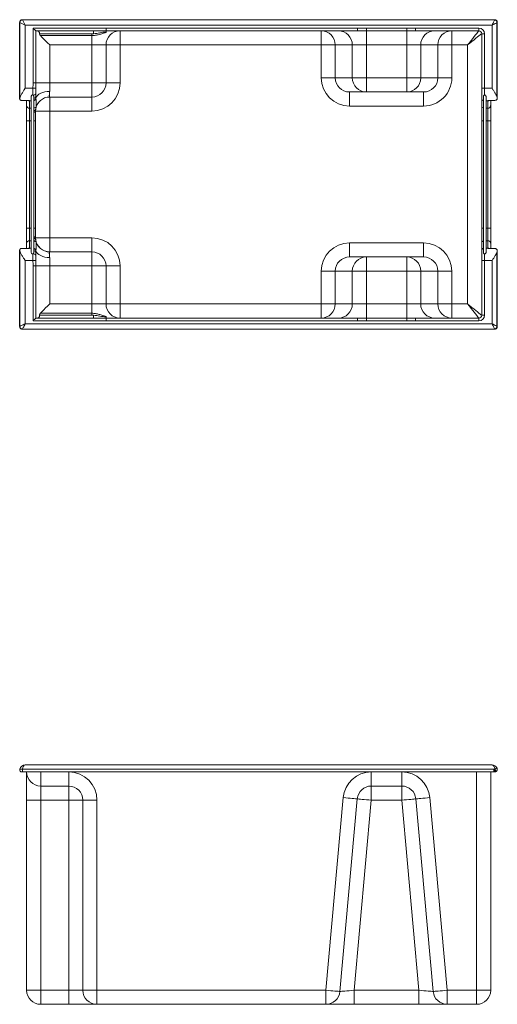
# Model space of a CAD drawing. Header units: inches. Extents: x 13.2 to 69.3, y 6.6 to 46.7.
# Tile 1 of 2: x 13.2 to 30.2, y 6.6 to 41.6. Entities that reach past the tile are written whole.
import ezdxf

# ---------------------------------------------------------------- set-up
doc = ezdxf.new("R2010")
doc.units = ezdxf.units.IN
doc.header["$MEASUREMENT"] = 0

msp = doc.modelspace()

# ---------------------------------------------------------------- linework, layer by layer
at = {"color": 7, "linetype": 'Continuous', "lineweight": 15}
for p, q in [((13.204, 41.503), (13.204, 38.792)), ((13.401, 41.406), (13.207, 41.503)), ((13.207, 41.503), (13.207, 38.81)), ((30.068, 41.602), (13.304, 41.602)), ((13.304, 41.6), (13.401, 41.406)), ((30.068, 41.6), (13.304, 41.6)), ((13.401, 41.406), (13.401, 39.167)), ((30.001, 41.406), (13.401, 41.406)), ((13.679, 41.306), (16.274, 41.306)), ((13.679, 39.356), (13.679, 41.306)), ((16.274, 41.306), (25.218, 41.306)), ((16.274, 41.306), (16.274, 41.306)), ((16.274, 41.206), (16.274, 41.306)), ((25.218, 41.306), (25.218, 41.206)), ((25.53, 41.304), (26.966, 41.304)), ((25.53, 41.304), (25.53, 41.205)), ((26.966, 41.304), (26.966, 41.205)), ((27.279, 41.306), (29.531, 41.306)), ((27.279, 41.306), (27.279, 41.206)), ((29.531, 41.306), (29.531, 41.206)), ((30.001, 39.167), (30.001, 41.406)), ((30.094, 41.601), (30.068, 41.602)), ((30.11, 41.6), (30.091, 41.602)), ((30.172, 38.872), (30.172, 41.492)), ((30.186, 38.813), (30.186, 41.506)), ((13.778, 41.208), (13.778, 39.356)), ((16.274, 41.206), (13.781, 41.206)), ((13.913, 41.106), (13.913, 41.103)), ((15.83, 41.106), (13.913, 41.106)), ((13.913, 41.103), (15.774, 41.103)), ((15.774, 41.037), (13.94, 41.037)), ((15.774, 41.103), (15.774, 41.037)), ((15.774, 41.037), (15.774, 40.706)), ((15.83, 41.206), (15.83, 41.106)), ((25.218, 41.206), (16.274, 41.206)), ((16.774, 40.706), (16.774, 41.206)), ((23.927, 40.706), (23.927, 41.206)), ((26.966, 41.205), (25.53, 41.205)), ((25.53, 40.706), (25.53, 41.205)), ((26.966, 40.706), (26.966, 41.205)), ((29.531, 41.206), (27.279, 41.206)), ((28.569, 40.706), (28.569, 41.206)), ((29.731, 41.106), (29.631, 41.106)), ((29.631, 39.167), (29.631, 41.106)), ((29.731, 41.106), (29.731, 39.167)), ((14.271, 40.706), (14.271, 39.356)), ((15.774, 40.706), (14.271, 40.706)), ((16.274, 40.706), (15.774, 40.706)), ((15.774, 39.356), (15.774, 40.706)), ((16.274, 40.706), (16.274, 39.356)), ((16.774, 40.706), (16.274, 40.706)), ((23.927, 40.706), (16.774, 40.706)), ((16.774, 40.706), (16.774, 39.356)), ((23.927, 40.706), (24.425, 40.706)), ((23.927, 39.536), (23.927, 40.706)), ((25.032, 40.706), (24.425, 40.706)), ((24.425, 40.706), (24.425, 39.536)), ((25.53, 40.706), (25.032, 40.706)), ((25.032, 39.536), (25.032, 40.706)), ((26.966, 40.706), (25.53, 40.706)), ((25.53, 40.706), (25.53, 39.536)), ((27.464, 40.706), (26.966, 40.706)), ((26.966, 39.536), (26.966, 40.706)), ((27.464, 40.706), (27.464, 39.536)), ((28.071, 40.706), (27.464, 40.706)), ((28.071, 39.536), (28.071, 40.706)), ((28.569, 40.706), (28.071, 40.706)), ((29.131, 40.706), (28.569, 40.706)), ((28.569, 40.706), (28.569, 39.536)), ((29.131, 31.506), (29.131, 40.706)), ((23.927, 39.536), (24.425, 39.536)), ((24.425, 39.536), (25.032, 39.536)), ((25.53, 39.536), (25.032, 39.536)), ((25.53, 39.536), (26.966, 39.536)), ((25.53, 39.536), (25.53, 39.036)), ((26.966, 39.536), (27.464, 39.536)), ((26.966, 39.536), (26.966, 39.036)), ((27.464, 39.536), (28.071, 39.536)), ((28.569, 39.536), (28.071, 39.536)), ((13.401, 39.167), (13.676, 39.167)), ((13.778, 39.356), (13.679, 39.356)), ((14.271, 39.356), (13.778, 39.356)), ((14.271, 39.356), (14.271, 39.057)), ((14.271, 39.356), (15.774, 39.356)), ((16.274, 39.356), (15.774, 39.356)), ((15.774, 39.356), (15.774, 38.856)), ((16.774, 39.356), (16.274, 39.356)), ((29.631, 39.167), (29.731, 39.167)), ((29.631, 38.808), (29.631, 39.167)), ((29.731, 39.167), (30.001, 39.167)), ((29.731, 39.167), (29.731, 38.928)), ((13.611, 38.855), (13.611, 33.357)), ((13.711, 33.358), (13.711, 38.854)), ((15.774, 38.856), (14.27, 38.856)), ((14.271, 38.356), (14.271, 38.856)), ((15.774, 38.356), (15.774, 38.856)), ((25.53, 39.036), (24.931, 39.036)), ((24.931, 38.536), (24.931, 39.036)), ((26.966, 39.036), (25.53, 39.036)), ((27.565, 39.036), (26.966, 39.036)), ((27.565, 38.536), (27.565, 39.036)), ((29.691, 38.868), (29.691, 33.345)), ((29.791, 33.358), (29.791, 38.854)), ((13.551, 38.734), (13.284, 38.734)), ((13.451, 38.551), (13.451, 38.734)), ((13.451, 38.013), (13.451, 38.551)), ((13.551, 38.734), (13.551, 38.719)), ((13.551, 38.719), (13.551, 38.461)), ((27.565, 38.536), (24.931, 38.536)), ((29.631, 38.551), (29.631, 38.808)), ((29.631, 38.013), (29.631, 38.551)), ((30.068, 38.734), (29.851, 38.734)), ((29.851, 38.719), (29.851, 38.734)), ((29.851, 38.461), (29.851, 38.719)), ((29.951, 38.734), (29.951, 38.551)), ((29.951, 38.551), (29.951, 38.013)), ((13.551, 38.461), (13.551, 38.013)), ((13.771, 38.356), (13.771, 38.013)), ((13.771, 38.356), (14.271, 38.356)), ((15.774, 38.356), (14.271, 38.356)), ((14.271, 38.356), (14.271, 33.856)), ((29.851, 38.013), (29.851, 38.461)), ((13.451, 38.013), (13.551, 38.013)), ((13.451, 34.2), (13.451, 38.013)), ((13.551, 38.013), (13.551, 34.2)), ((13.771, 38.013), (13.771, 34.2)), ((29.631, 34.2), (29.631, 38.013)), ((29.851, 38.013), (29.951, 38.013)), ((29.851, 34.2), (29.851, 38.013)), ((29.951, 38.013), (29.951, 34.2)), ((13.451, 34.2), (13.551, 34.2)), ((13.451, 34.2), (13.451, 33.662)), ((13.551, 33.751), (13.551, 34.2)), ((13.771, 33.856), (13.771, 34.2)), ((29.631, 34.2), (29.631, 33.662)), ((29.851, 34.2), (29.851, 33.751)), ((29.851, 34.2), (29.951, 34.2)), ((29.951, 33.662), (29.951, 34.2)), ((13.451, 33.662), (13.451, 33.478)), ((13.551, 33.494), (13.551, 33.751)), ((13.771, 33.856), (14.271, 33.856)), ((14.271, 33.856), (14.271, 33.356)), ((15.774, 33.856), (14.271, 33.856)), ((15.774, 33.856), (15.774, 33.356)), ((24.931, 33.676), (24.931, 33.176)), ((27.565, 33.676), (24.931, 33.676)), ((27.565, 33.676), (27.565, 33.176)), ((29.631, 33.662), (29.631, 33.404)), ((29.851, 33.751), (29.851, 33.494)), ((29.951, 33.478), (29.951, 33.662)), ((13.204, 33.421), (13.204, 30.709)), ((13.207, 30.709), (13.207, 33.402)), ((13.551, 33.478), (13.284, 33.478)), ((13.551, 33.478), (13.551, 33.494)), ((15.774, 33.356), (14.27, 33.356)), ((15.774, 32.856), (15.774, 33.356)), ((29.631, 33.404), (29.631, 33.045)), ((29.731, 33.045), (29.731, 33.285)), ((29.851, 33.494), (29.851, 33.478)), ((30.068, 33.478), (29.851, 33.478)), ((30.172, 30.721), (30.172, 33.341)), ((30.186, 30.706), (30.186, 33.401)), ((13.401, 30.806), (13.401, 33.045)), ((13.401, 33.045), (13.676, 33.045)), ((14.271, 32.856), (14.271, 33.155)), ((25.53, 33.176), (24.931, 33.176)), ((25.53, 32.676), (25.53, 33.176)), ((26.966, 33.176), (25.53, 33.176)), ((26.966, 32.676), (26.966, 33.176)), ((27.565, 33.176), (26.966, 33.176)), ((29.631, 33.045), (29.731, 33.045)), ((29.631, 33.045), (29.631, 31.106)), ((29.731, 31.106), (29.731, 33.045)), ((29.731, 33.045), (30.001, 33.045)), ((30.001, 33.045), (30.001, 30.806)), ((13.679, 32.856), (13.679, 30.906)), ((13.778, 32.856), (13.679, 32.856)), ((13.778, 31.005), (13.778, 32.856)), ((14.271, 32.856), (13.778, 32.856)), ((14.271, 31.506), (14.271, 32.856)), ((14.271, 32.856), (15.774, 32.856)), ((16.274, 32.856), (15.774, 32.856)), ((15.774, 32.856), (15.774, 31.506)), ((16.274, 31.506), (16.274, 32.856)), ((16.774, 32.856), (16.274, 32.856)), ((16.774, 31.506), (16.774, 32.856)), ((23.927, 32.676), (24.425, 32.676)), ((23.927, 32.676), (23.927, 31.506)), ((24.425, 32.676), (25.032, 32.676)), ((24.425, 31.506), (24.425, 32.676)), ((25.53, 32.676), (25.032, 32.676)), ((25.032, 32.676), (25.032, 31.506)), ((25.53, 32.676), (26.966, 32.676)), ((25.53, 31.506), (25.53, 32.676)), ((26.966, 32.676), (27.464, 32.676)), ((26.966, 32.676), (26.966, 31.506)), ((27.464, 31.506), (27.464, 32.676)), ((27.464, 32.676), (28.071, 32.676)), ((28.071, 32.676), (28.071, 31.506)), ((28.569, 32.676), (28.071, 32.676)), ((28.569, 31.506), (28.569, 32.676)), ((15.774, 31.506), (14.271, 31.506)), ((15.774, 31.176), (15.774, 31.506)), ((16.274, 31.506), (15.774, 31.506)), ((16.774, 31.506), (16.274, 31.506)), ((16.774, 31.506), (16.774, 31.006)), ((23.927, 31.506), (16.774, 31.506)), ((23.927, 31.506), (23.927, 31.006)), ((23.927, 31.506), (24.425, 31.506)), ((25.032, 31.506), (24.425, 31.506)), ((25.53, 31.506), (25.032, 31.506)), ((25.53, 31.506), (25.53, 31.008)), ((26.966, 31.506), (25.53, 31.506)), ((26.966, 31.506), (26.966, 31.008)), ((27.464, 31.506), (26.966, 31.506)), ((28.071, 31.506), (27.464, 31.506)), ((28.569, 31.506), (28.071, 31.506)), ((28.569, 31.506), (28.569, 31.006)), ((29.131, 31.506), (28.569, 31.506)), ((15.774, 31.176), (13.94, 31.176)), ((15.774, 31.109), (15.774, 31.176)), ((30.001, 30.806), (13.401, 30.806)), ((13.679, 30.906), (16.274, 30.906)), ((13.781, 31.006), (13.778, 31.005)), ((16.274, 31.006), (13.781, 31.006)), ((13.913, 31.106), (13.913, 31.109)), ((13.913, 31.109), (15.774, 31.109)), ((15.83, 31.106), (13.913, 31.106)), ((15.83, 31.006), (15.83, 31.106)), ((25.218, 31.006), (16.274, 31.006)), ((16.274, 31.006), (16.274, 30.906)), ((16.274, 30.906), (16.274, 30.906)), ((16.274, 30.906), (25.218, 30.906)), ((25.218, 30.906), (25.218, 31.006)), ((25.218, 30.906), (25.53, 30.908)), ((25.53, 30.908), (25.53, 31.008)), ((26.966, 31.008), (25.53, 31.008)), ((25.53, 30.908), (26.966, 30.908)), ((26.966, 30.908), (26.966, 31.008)), ((26.966, 30.908), (27.279, 30.906)), ((27.279, 30.906), (27.279, 31.006)), ((29.531, 31.006), (27.279, 31.006)), ((27.279, 30.906), (29.531, 30.906)), ((29.531, 30.906), (29.531, 31.006)), ((29.731, 31.106), (29.631, 31.106)), ((30.068, 30.613), (13.304, 30.613)), ((13.304, 30.61), (30.068, 30.61)), ((30.068, 30.611), (30.094, 30.611)), ((30.094, 30.611), (30.11, 30.613)), ((30.001, 15.136), (13.401, 15.136)), ((13.304, 14.986), (13.304, 14.886)), ((30.068, 14.986), (13.304, 14.986)), ((13.304, 14.886), (30.068, 14.886)), ((13.451, 14.886), (13.451, 13.886)), ((13.951, 14.386), (13.951, 14.886)), ((14.951, 14.386), (14.951, 14.886)), ((25.705, 14.886), (25.705, 14.386)), ((26.791, 14.886), (26.791, 14.386)), ((29.451, 14.886), (29.451, 7.136)), ((29.951, 7.136), (29.951, 14.886)), ((30.068, 14.886), (30.068, 14.986)), ((13.951, 14.386), (14.951, 14.386)), ((13.951, 13.886), (13.951, 14.386)), ((14.951, 13.886), (14.951, 14.386)), ((25.705, 14.386), (26.791, 14.386)), ((25.705, 14.386), (25.705, 13.886)), ((26.791, 14.386), (26.791, 13.886)), ((13.451, 13.886), (13.951, 13.886)), ((13.451, 13.886), (13.451, 7.136)), ((13.951, 13.886), (14.951, 13.886)), ((13.951, 7.136), (13.951, 13.886)), ((14.951, 13.886), (15.451, 13.886)), ((14.951, 13.886), (14.951, 7.136)), ((15.451, 13.886), (15.951, 13.886)), ((15.451, 13.886), (15.451, 7.136)), ((15.951, 7.136), (15.951, 13.886)), ((24.709, 13.976), (24.091, 7.136)), ((24.589, 7.091), (25.207, 13.931)), ((25.095, 7.136), (25.705, 13.886)), ((25.705, 13.886), (26.791, 13.886)), ((26.791, 13.886), (27.401, 7.136)), ((27.289, 13.931), (27.907, 7.091)), ((28.405, 7.136), (27.787, 13.976)), ((13.951, 7.136), (13.451, 7.136)), ((14.951, 7.136), (13.951, 7.136)), ((13.951, 7.136), (13.951, 6.636)), ((14.951, 7.136), (14.951, 6.636)), ((15.451, 7.136), (14.951, 7.136)), ((15.951, 7.136), (15.451, 7.136)), ((24.091, 7.136), (15.951, 7.136)), ((15.951, 7.136), (15.951, 6.636)), ((24.091, 7.136), (24.091, 6.636)), ((25.095, 7.136), (25.095, 6.636)), ((27.401, 7.136), (25.095, 7.136)), ((27.401, 7.136), (27.401, 6.636)), ((29.451, 7.136), (28.405, 7.136)), ((28.405, 6.636), (28.405, 7.136)), ((29.451, 7.136), (29.451, 6.636)), ((29.451, 7.136), (29.951, 7.136)), ((13.951, 6.636), (14.951, 6.636)), ((14.951, 6.636), (15.951, 6.636)), ((15.951, 6.636), (24.091, 6.636)), ((25.095, 6.636), (24.091, 6.636)), ((25.095, 6.636), (27.401, 6.636)), ((28.405, 6.636), (27.401, 6.636)), ((28.405, 6.636), (29.451, 6.636))]:
    msp.add_line(p, q, dxfattribs=at)
at = {"color": 8, "linetype": 'Continuous', "lineweight": 15}
for p, q in [((13.207, 41.503), (13.204, 41.503)), ((13.304, 41.602), (13.304, 41.6)), ((30.068, 41.602), (30.068, 41.6)), ((13.611, 38.719), (13.551, 38.719)), ((29.851, 38.719), (29.791, 38.719)), ((13.551, 38.461), (13.611, 38.461)), ((29.791, 38.461), (29.851, 38.461)), ((13.611, 38.013), (13.551, 38.013)), ((13.711, 38.013), (13.771, 38.013)), ((29.631, 38.013), (29.691, 38.013)), ((29.851, 38.013), (29.791, 38.013)), ((13.611, 34.2), (13.551, 34.2)), ((13.711, 34.2), (13.771, 34.2)), ((29.631, 34.2), (29.691, 34.2)), ((29.851, 34.2), (29.791, 34.2)), ((13.551, 33.751), (13.611, 33.751)), ((29.791, 33.751), (29.851, 33.751)), ((13.611, 33.494), (13.551, 33.494)), ((29.851, 33.494), (29.791, 33.494)), ((13.204, 30.709), (13.207, 30.709)), ((13.304, 30.613), (13.304, 30.61)), ((30.068, 30.61), (30.068, 30.613))]:
    msp.add_line(p, q, dxfattribs=at)
at = {"color": 7, "linetype": 'Continuous', "lineweight": 15, "flags": 128}
for points in [[(13.778, 41.208), (13.773, 41.212), (13.766, 41.22), (13.756, 41.23), (13.743, 41.242), (13.729, 41.256), (13.713, 41.272), (13.696, 41.289), (13.679, 41.306)], [(30.001, 41.406), (30.019, 41.443), (30.036, 41.478), (30.053, 41.511), (30.067, 41.54), (30.08, 41.565), (30.09, 41.584), (30.096, 41.598)], [(30.172, 41.492), (30.147, 41.48), (30.116, 41.464), (30.08, 41.446), (30.041, 41.427), (30.001, 41.406)], [(13.94, 41.037), (13.997, 40.98), (14.06, 40.916), (14.128, 40.849), (14.198, 40.778), (14.271, 40.706)], [(29.131, 40.706), (29.193, 40.785), (29.254, 40.861), (29.312, 40.933), (29.366, 41), (29.413, 41.06), (29.454, 41.111), (29.487, 41.152), (29.511, 41.182), (29.526, 41.2), (29.531, 41.206)], [(29.631, 41.106), (29.624, 41.101), (29.606, 41.087), (29.576, 41.063), (29.535, 41.03), (29.484, 40.989), (29.424, 40.941), (29.358, 40.888), (29.285, 40.83), (29.209, 40.769), (29.131, 40.706)], [(13.775, 39.164), (13.771, 39.165), (13.764, 39.165), (13.754, 39.165), (13.742, 39.165), (13.727, 39.166), (13.711, 39.166), (13.694, 39.167), (13.676, 39.167)], [(14.271, 39.057), (14.185, 39.053), (14.102, 39.04), (14.023, 39.018), (13.952, 38.989), (13.891, 38.953), (13.841, 38.911), (13.803, 38.865), (13.78, 38.815)], [(14.271, 33.155), (14.185, 33.16), (14.102, 33.173), (14.023, 33.194), (13.952, 33.224), (13.891, 33.26), (13.841, 33.301), (13.803, 33.348), (13.78, 33.397)], [(13.775, 33.048), (13.771, 33.048), (13.764, 33.048), (13.754, 33.048), (13.742, 33.047), (13.727, 33.047), (13.711, 33.046), (13.694, 33.046), (13.676, 33.045)], [(13.94, 31.176), (13.997, 31.233), (14.06, 31.296), (14.128, 31.364), (14.198, 31.434), (14.271, 31.506)], [(29.631, 31.106), (29.624, 31.111), (29.606, 31.126), (29.576, 31.15), (29.535, 31.183), (29.484, 31.223), (29.424, 31.271), (29.358, 31.325), (29.285, 31.383), (29.209, 31.444), (29.131, 31.506)], [(29.131, 31.506), (29.193, 31.428), (29.254, 31.352), (29.312, 31.279), (29.366, 31.212), (29.413, 31.153), (29.454, 31.102), (29.487, 31.061), (29.511, 31.031), (29.526, 31.012), (29.531, 31.006)], [(13.207, 30.709), (13.22, 30.716), (13.239, 30.725), (13.264, 30.738), (13.293, 30.753), (13.327, 30.77), (13.363, 30.788), (13.401, 30.806)], [(13.401, 30.806), (13.382, 30.769), (13.364, 30.733), (13.347, 30.699), (13.332, 30.669), (13.32, 30.645), (13.31, 30.625), (13.304, 30.613)], [(13.778, 31.005), (13.773, 31), (13.766, 30.993), (13.756, 30.983), (13.743, 30.971), (13.729, 30.956), (13.713, 30.941), (13.696, 30.924), (13.679, 30.906)], [(30.001, 30.806), (30.041, 30.786), (30.08, 30.766), (30.116, 30.748), (30.147, 30.733), (30.172, 30.721)], [(30.096, 30.615), (30.09, 30.628), (30.08, 30.648), (30.067, 30.673), (30.053, 30.702), (30.036, 30.735), (30.019, 30.77), (30.001, 30.806)], [(24.709, 13.976), (24.796, 13.968), (24.879, 13.96), (24.958, 13.953), (25.029, 13.947), (25.091, 13.941), (25.14, 13.937), (25.177, 13.933), (25.2, 13.931), (25.207, 13.931)], [(25.207, 13.931), (25.215, 13.93), (25.237, 13.928), (25.274, 13.925), (25.324, 13.92), (25.385, 13.914), (25.456, 13.908), (25.535, 13.901), (25.619, 13.893), (25.705, 13.886)], [(26.791, 13.886), (26.878, 13.893), (26.962, 13.901), (27.04, 13.908), (27.111, 13.914), (27.173, 13.92), (27.223, 13.925), (27.259, 13.928), (27.282, 13.93), (27.289, 13.931)], [(27.787, 13.976), (27.701, 13.968), (27.617, 13.96), (27.538, 13.953), (27.467, 13.947), (27.406, 13.941), (27.356, 13.937), (27.319, 13.933), (27.297, 13.931), (27.289, 13.931)], [(24.091, 7.136), (24.178, 7.128), (24.262, 7.12), (24.34, 7.113), (24.411, 7.107), (24.473, 7.101), (24.523, 7.097), (24.559, 7.093), (24.582, 7.091), (24.589, 7.091)], [(24.589, 7.091), (24.597, 7.091), (24.62, 7.093), (24.657, 7.097), (24.708, 7.101), (24.77, 7.107), (24.842, 7.113), (24.922, 7.12), (25.008, 7.128), (25.095, 7.136)], [(27.401, 7.136), (27.489, 7.128), (27.574, 7.12), (27.654, 7.113), (27.726, 7.107), (27.789, 7.101), (27.839, 7.097), (27.877, 7.093), (27.899, 7.091), (27.907, 7.091)], [(28.405, 7.136), (28.319, 7.128), (28.235, 7.12), (28.156, 7.113), (28.085, 7.107), (28.024, 7.101), (27.974, 7.097), (27.937, 7.093), (27.915, 7.091), (27.907, 7.091)]]:
    msp.add_lwpolyline(points, dxfattribs=at)
at = {"color": 8, "linetype": 'Continuous', "lineweight": 15, "flags": 128}
for points in [[(30.09, 41.599), (30.093, 41.602), (30.094, 41.602)], [(30.096, 41.598), (30.106, 41.6), (30.11, 41.6)], [(30.094, 30.611), (30.093, 30.611), (30.09, 30.614)], [(30.096, 30.615), (30.106, 30.612), (30.11, 30.613)]]:
    msp.add_lwpolyline(points, dxfattribs=at)
at = {"color": 7, "linetype": 'Continuous', "lineweight": 15}
for centre, radius, start, end in [((29.531, 41.106), 0.2, 0, 90), ((16.774, 40.706), 0.5, 90, 180), ((23.926, 40.707), 0.499, 359.879, 89.8881), ((24.533, 40.707), 0.499, 359.8791, 89.8882), ((27.963, 40.707), 0.499, 90.1119, 180.1208), ((28.57, 40.707), 0.499, 90.1118, 180.1209), ((29.531, 41.106), 0.1, 0, 90), ((25.531, 39.535), 0.499, 179.879, 269.8881), ((26.965, 39.535), 0.499, 270.1214, 0.1114), ((15.774, 39.356), 0.5, 270, 0), ((15.774, 39.356), 1, 270, 0), ((13.69, 39.026), 0.101, 261.2073, 326.167), ((14.271, 38.356), 0.5, 90, 173.2031), ((14.27, 38.356), 0.5, 90.0004, 172.171), ((13.546, 38.556), 0.0953, 183.2812, 272.9426), ((29.855, 38.556), 0.0953, 267.058, 356.7184), ((13.546, 33.656), 0.0953, 87.0574, 176.7188), ((14.271, 33.856), 0.5, 186.7969, 270), ((14.27, 33.856), 0.5, 187.829, 269.9996), ((15.774, 32.856), 1, 0, 90), ((29.855, 33.656), 0.0953, 3.2816, 92.942), ((13.69, 33.187), 0.101, 33.833, 98.7927), ((15.774, 32.856), 0.5, 0, 90), ((25.531, 32.677), 0.499, 90.1119, 180.121), ((26.965, 32.677), 0.499, 359.8886, 89.8786), ((16.774, 31.506), 0.5, 180, 270), ((23.926, 31.505), 0.499, 270.1118, 0.121), ((24.533, 31.505), 0.499, 270.1117, 0.121), ((27.963, 31.505), 0.499, 179.8792, 269.8882), ((28.57, 31.505), 0.499, 179.879, 269.8883), ((29.531, 31.106), 0.2, 270, 0), ((29.531, 31.106), 0.1, 270, 0), ((13.401, 14.936), 0.2, 90, 165.5225), ((30.001, 14.936), 0.2, 31.0785, 90), ((13.284, 14.966), 0.08, 165.5225, 270), ((13.951, 14.886), 0.5, 180, 270), ((14.951, 13.886), 1, 0, 90), ((25.705, 13.886), 1, 90, 174.8389), ((26.791, 13.886), 1, 5.1611, 90), ((29.555, 14.861), 0.55, 2.8938, 13.4343), ((29.952, 14.874), 0.187, 8.3141, 39.4194), ((14.951, 13.886), 0.5, 0, 90), ((25.705, 13.886), 0.5, 90, 174.8389), ((26.791, 13.886), 0.5, 5.1611, 90), ((13.951, 7.136), 0.5, 180, 270), ((15.951, 7.136), 0.5, 180, 270), ((24.091, 7.136), 0.5, 270, 354.8389), ((28.405, 7.136), 0.5, 185.1611, 270), ((29.451, 7.136), 0.5, 270, 0)]:
    msp.add_arc(centre, radius, start, end, dxfattribs=at)
at = {"color": 8, "linetype": 'Continuous', "lineweight": 15}
for centre, radius, start, end in [((13.69, 38.896), 0.0904, 283.0294, 341.8674), ((13.685, 38.841), 0.0978, 284.9689, 344.8765), ((13.55, 38.826), 0.108, 238.9413, 270.2969), ((13.686, 38.819), 0.0997, 284.4835, 344.8905), ((13.698, 38.557), 0.0957, 277.2951, 338.5484), ((29.721, 38.811), 0.0902, 181.7648, 250.4888), ((29.721, 38.554), 0.0902, 181.7648, 250.4888), ((29.851, 38.826), 0.108, 269.7148, 301.0468), ((13.701, 38.446), 0.0777, 277.3453, 343.6127), ((13.704, 38.433), 0.0724, 275.3982, 346.2683), ((13.704, 38.371), 0.0677, 275.1145, 347.2461), ((13.704, 33.841), 0.0677, 12.7539, 84.8855), ((13.704, 33.78), 0.0724, 13.7319, 84.6019), ((13.701, 33.766), 0.0777, 16.3924, 82.6496), ((13.698, 33.655), 0.0957, 21.4515, 82.7048), ((29.721, 33.659), 0.0902, 109.5114, 178.235), ((13.55, 33.386), 0.108, 89.7114, 121.0503), ((13.686, 33.393), 0.0997, 15.11, 75.5157), ((13.685, 33.372), 0.0978, 15.1236, 75.0312), ((13.69, 33.316), 0.0904, 18.132, 76.9712), ((29.721, 33.401), 0.0902, 109.5116, 178.2348), ((29.851, 33.386), 0.108, 58.9616, 90.2768)]:
    msp.add_arc(centre, radius, start, end, dxfattribs=at)
at = {"color": 7, "linetype": 'Continuous', "lineweight": 15}
for centre, major_axis, ratio, start_param, end_param in [((24.931, 39.536), (-1.004, 0), 0.995946, 0, 1.570796), ((24.931, 39.536), (0.506, 0), 0.987951, 3.141593, 4.712389), ((27.565, 39.536), (0.506, 0), 0.987951, 4.712389, 6.283185), ((27.565, 39.536), (-1.004, 0), 0.995946, 1.570796, 3.141593), ((24.931, 32.676), (-1.004, 0), 0.995946, 4.712389, 6.283185), ((27.565, 32.676), (-1.004, 0), 0.995946, 3.141593, 4.712389), ((24.931, 32.676), (0.506, 0), 0.987951, 1.570796, 3.141593), ((27.565, 32.676), (0.506, 0), 0.987951, 0, 1.570796), ((13.401, 14.936), (0, 0.2), 0.5, 0, 1.318116), ((30.001, 14.936), (0, 0.2), 0.5, 5.003076, 6.283185)]:
    msp.add_ellipse(centre, major_axis=major_axis, ratio=ratio, start_param=start_param, end_param=end_param, dxfattribs=at)
for points, knots in [([(13.304, 41.601), (13.301, 41.602), (13.286, 41.604), (13.26, 41.594), (13.23, 41.573), (13.211, 41.543), (13.204, 41.518), (13.205, 41.505), (13.205, 41.503)], [0, 0, 0, 0, 0.048933, 0.286637, 0.518755, 0.744095, 0.964094, 1, 1, 1, 1]), ([(13.207, 41.503), (13.207, 41.509), (13.208, 41.516), (13.211, 41.528), (13.213, 41.534), (13.218, 41.545), (13.221, 41.551), (13.228, 41.561), (13.232, 41.566), (13.241, 41.575), (13.246, 41.579), (13.256, 41.586), (13.262, 41.589), (13.279, 41.597), (13.291, 41.599), (13.304, 41.6)], [0, 0, 0, 0, 0.125, 0.125, 0.25, 0.25, 0.375, 0.375, 0.5, 0.5, 0.625, 0.625, 0.75, 0.75, 1, 1, 1, 1]), ([(25.218, 41.306), (25.27, 41.306), (25.322, 41.306), (25.426, 41.305), (25.478, 41.304), (25.53, 41.304)], [0, 0, 0, 0, 0.5, 0.5, 1, 1, 1, 1]), ([(26.966, 41.304), (27.018, 41.304), (27.07, 41.305), (27.175, 41.306), (27.227, 41.306), (27.279, 41.306)], [0, 0, 0, 0, 0.5, 0.5, 1, 1, 1, 1]), ([(30.09, 41.599), (30.09, 41.599), (30.085, 41.599), (30.078, 41.6), (30.071, 41.6), (30.068, 41.6)], [0, 0, 0, 0, 0.006138, 0.667203, 1, 1, 1, 1]), ([(30.096, 41.598), (30.104, 41.596), (30.119, 41.593), (30.141, 41.58), (30.16, 41.557), (30.168, 41.533), (30.171, 41.514), (30.172, 41.505), (30.172, 41.496), (30.172, 41.492), (30.172, 41.492)], [0, 0, 0, 0, 0.1703284, 0.3199926, 0.5410445, 0.8046077, 0.832212, 0.9142265, 0.9972183, 1, 1, 1, 1]), ([(30.185, 41.506), (30.185, 41.51), (30.186, 41.524), (30.179, 41.547), (30.163, 41.573), (30.139, 41.592), (30.119, 41.597), (30.11, 41.599)], [0, 0, 0, 0, 0.0959507, 0.3172375, 0.5480163, 0.7876866, 1, 1, 1, 1]), ([(13.913, 41.106), (13.913, 41.114), (13.913, 41.121), (13.91, 41.135), (13.907, 41.142), (13.902, 41.154), (13.899, 41.16), (13.892, 41.171), (13.888, 41.175), (13.881, 41.184), (13.877, 41.188), (13.869, 41.194), (13.865, 41.197), (13.853, 41.204), (13.845, 41.206), (13.838, 41.206)], [0, 0, 0, 0, 0.125, 0.125, 0.25, 0.25, 0.375, 0.375, 0.5, 0.5, 0.625, 0.625, 0.75, 0.75, 1, 1, 1, 1]), ([(13.94, 41.037), (13.936, 41.041), (13.932, 41.045), (13.926, 41.055), (13.923, 41.06), (13.918, 41.071), (13.917, 41.077), (13.914, 41.09), (13.913, 41.097), (13.913, 41.103)], [0, 0, 0, 0, 0.25, 0.25, 0.5, 0.5, 0.75, 0.75, 1, 1, 1, 1]), ([(16.274, 41.15), (16.233, 41.138), (16.192, 41.125), (16.111, 41.1), (16.07, 41.087), (15.987, 41.064), (15.945, 41.054), (15.86, 41.041), (15.817, 41.037), (15.774, 41.037)], [0, 0, 0, 0, 0.25, 0.25, 0.5, 0.5, 0.75, 0.75, 1, 1, 1, 1]), ([(16.274, 41.174), (16.238, 41.168), (16.201, 41.161), (16.127, 41.148), (16.091, 41.142), (16.017, 41.129), (15.98, 41.123), (15.905, 41.113), (15.868, 41.109), (15.83, 41.106)], [0, 0, 0, 0, 0.25, 0.25, 0.5, 0.5, 0.75, 0.75, 1, 1, 1, 1]), ([(16.274, 41.15), (16.274, 41.168), (16.274, 41.182), (16.274, 41.201), (16.274, 41.206), (16.274, 41.206)], [0, 0, 0, 0, 0.5, 0.5, 1, 1, 1, 1]), ([(25.53, 41.205), (25.478, 41.205), (25.426, 41.205), (25.322, 41.206), (25.27, 41.206), (25.218, 41.206)], [0, 0, 0, 0, 0.5, 0.5, 1, 1, 1, 1]), ([(27.279, 41.206), (27.227, 41.206), (27.175, 41.206), (27.071, 41.205), (27.018, 41.205), (26.966, 41.205)], [0, 0, 0, 0, 0.5, 0.5, 1, 1, 1, 1]), ([(13.207, 38.81), (13.214, 38.836), (13.225, 38.863), (13.246, 38.907), (13.253, 38.921), (13.269, 38.951), (13.277, 38.966), (13.295, 38.996), (13.304, 39.011), (13.322, 39.042), (13.332, 39.058), (13.351, 39.089), (13.361, 39.104), (13.376, 39.128), (13.381, 39.136), (13.391, 39.151), (13.396, 39.159), (13.401, 39.167)], [0, 0, 0, 0, 0.25, 0.25, 0.375, 0.375, 0.5, 0.5, 0.625, 0.625, 0.75, 0.75, 0.875, 0.875, 0.9375, 0.9375, 1, 1, 1, 1]), ([(13.674, 38.926), (13.674, 38.944), (13.674, 38.963), (13.674, 38.993), (13.674, 39.003), (13.674, 39.023), (13.674, 39.033), (13.674, 39.083), (13.675, 39.125), (13.676, 39.167)], [0, 0, 0, 0, 0.25, 0.25, 0.375, 0.375, 0.5, 0.5, 1, 1, 1, 1]), ([(13.775, 39.164), (13.774, 39.13), (13.774, 39.097), (13.774, 39.048), (13.773, 39.032), (13.774, 39), (13.774, 38.985), (13.774, 38.97)], [0, 0, 0, 0, 0.5, 0.5, 0.75, 0.75, 1, 1, 1, 1]), ([(30.001, 39.167), (30.001, 39.167), (30.011, 39.15), (30.04, 39.105), (30.086, 39.031), (30.135, 38.948), (30.16, 38.896), (30.172, 38.872)], [0, 0, 0, 0, 0.0024644, 0.1635913, 0.4487725, 0.7336408, 1, 1, 1, 1]), ([(13.674, 38.926), (13.673, 38.927), (13.67, 38.928), (13.663, 38.93), (13.654, 38.929), (13.645, 38.926), (13.633, 38.916), (13.619, 38.896), (13.61, 38.873), (13.612, 38.859), (13.612, 38.855)], [0, 0, 0, 0, 0.028199, 0.097066, 0.166213, 0.231097, 0.343856, 0.547682, 0.891335, 1, 1, 1, 1]), ([(13.711, 38.854), (13.711, 38.861), (13.71, 38.867), (13.707, 38.88), (13.705, 38.886), (13.699, 38.899), (13.696, 38.905), (13.689, 38.914), (13.687, 38.917), (13.681, 38.922), (13.678, 38.924), (13.674, 38.926)], [0, 0, 0, 0, 0.25, 0.25, 0.5, 0.5, 0.75, 0.75, 0.875, 0.875, 1, 1, 1, 1]), ([(13.774, 38.97), (13.774, 38.96), (13.774, 38.951), (13.774, 38.932), (13.774, 38.922), (13.774, 38.909), (13.774, 38.905), (13.774, 38.897), (13.774, 38.893), (13.775, 38.886), (13.775, 38.883), (13.776, 38.876), (13.776, 38.872), (13.776, 38.868)], [0, 0, 0, 0, 0.25, 0.25, 0.5, 0.5, 0.625, 0.625, 0.75, 0.75, 0.875, 0.875, 1, 1, 1, 1]), ([(14.271, 39.057), (14.271, 39.042), (14.27, 39.027), (14.267, 38.999), (14.265, 38.985), (14.262, 38.96), (14.261, 38.949), (14.259, 38.928), (14.259, 38.918), (14.258, 38.901), (14.259, 38.893), (14.261, 38.88), (14.262, 38.874), (14.265, 38.865), (14.267, 38.862), (14.269, 38.858), (14.27, 38.856), (14.27, 38.856)], [0, 0, 0, 0, 0.125, 0.125, 0.25, 0.25, 0.375, 0.375, 0.5, 0.5, 0.625, 0.625, 0.75, 0.75, 0.875, 0.875, 1, 1, 1, 1]), ([(29.691, 38.868), (29.691, 38.877), (29.693, 38.893), (29.705, 38.912), (29.718, 38.922), (29.727, 38.926), (29.731, 38.928)], [0, 0, 0, 0, 0.392902, 0.661298, 0.872874, 1, 1, 1, 1]), ([(29.731, 38.928), (29.735, 38.93), (29.741, 38.93), (29.751, 38.928), (29.755, 38.926), (29.763, 38.92), (29.766, 38.917), (29.772, 38.91), (29.775, 38.906), (29.782, 38.895), (29.785, 38.886), (29.789, 38.87), (29.791, 38.862), (29.791, 38.854)], [0, 0, 0, 0, 0.125, 0.125, 0.25, 0.25, 0.375, 0.375, 0.5, 0.5, 0.75, 0.75, 1, 1, 1, 1]), ([(30.104, 38.736), (30.114, 38.738), (30.134, 38.741), (30.158, 38.753), (30.177, 38.771), (30.189, 38.802), (30.185, 38.837), (30.175, 38.862), (30.172, 38.872)], [0, 0, 0, 0, 0.1285976, 0.2568719, 0.393542, 0.5894298, 0.8511163, 1, 1, 1, 1]), ([(13.284, 38.734), (13.277, 38.734), (13.27, 38.735), (13.257, 38.737), (13.25, 38.738), (13.239, 38.743), (13.233, 38.745), (13.224, 38.751), (13.22, 38.754), (13.214, 38.761), (13.211, 38.765), (13.207, 38.773), (13.206, 38.778), (13.204, 38.786), (13.204, 38.791), (13.205, 38.8), (13.206, 38.805), (13.207, 38.81)], [0, 0, 0, 0, 0.125, 0.125, 0.25, 0.25, 0.375, 0.375, 0.5, 0.5, 0.625, 0.625, 0.75, 0.75, 0.875, 0.875, 1, 1, 1, 1]), ([(13.787, 38.522), (13.787, 38.509), (13.785, 38.495), (13.781, 38.462), (13.778, 38.444), (13.775, 38.425)], [0, 0, 0, 0, 0.5, 0.5, 1, 1, 1, 1]), ([(13.782, 38.793), (13.785, 38.768), (13.786, 38.743), (13.789, 38.695), (13.789, 38.672), (13.79, 38.627), (13.79, 38.605), (13.789, 38.563), (13.789, 38.542), (13.787, 38.522)], [0, 0, 0, 0, 0.25, 0.25, 0.5, 0.5, 0.75, 0.75, 1, 1, 1, 1]), ([(30.104, 38.736), (30.101, 38.736), (30.089, 38.735), (30.077, 38.734), (30.068, 38.734)], [0, 0, 0, 0, 0.2460477, 1, 1, 1, 1]), ([(13.787, 33.69), (13.787, 33.703), (13.785, 33.718), (13.781, 33.75), (13.778, 33.768), (13.775, 33.788)], [0, 0, 0, 0, 0.5, 0.5, 1, 1, 1, 1]), ([(13.782, 33.419), (13.785, 33.445), (13.786, 33.469), (13.789, 33.517), (13.789, 33.54), (13.79, 33.585), (13.79, 33.607), (13.789, 33.65), (13.789, 33.67), (13.787, 33.69)], [0, 0, 0, 0, 0.25, 0.25, 0.5, 0.5, 0.75, 0.75, 1, 1, 1, 1]), ([(13.284, 33.478), (13.277, 33.478), (13.27, 33.478), (13.257, 33.476), (13.25, 33.474), (13.239, 33.47), (13.233, 33.468), (13.224, 33.462), (13.22, 33.458), (13.214, 33.451), (13.211, 33.447), (13.207, 33.439), (13.206, 33.435), (13.204, 33.426), (13.204, 33.422), (13.205, 33.412), (13.206, 33.407), (13.207, 33.402)], [0, 0, 0, 0, 0.125, 0.125, 0.25, 0.25, 0.375, 0.375, 0.5, 0.5, 0.625, 0.625, 0.75, 0.75, 0.875, 0.875, 1, 1, 1, 1]), ([(13.207, 33.402), (13.214, 33.377), (13.225, 33.349), (13.246, 33.306), (13.253, 33.291), (13.269, 33.262), (13.277, 33.247), (13.295, 33.217), (13.304, 33.201), (13.322, 33.171), (13.332, 33.155), (13.351, 33.124), (13.361, 33.108), (13.376, 33.085), (13.381, 33.077), (13.391, 33.061), (13.396, 33.053), (13.401, 33.045)], [0, 0, 0, 0, 0.25, 0.25, 0.375, 0.375, 0.5, 0.5, 0.625, 0.625, 0.75, 0.75, 0.875, 0.875, 0.9375, 0.9375, 1, 1, 1, 1]), ([(13.674, 33.286), (13.673, 33.286), (13.67, 33.284), (13.663, 33.283), (13.654, 33.283), (13.645, 33.287), (13.633, 33.296), (13.619, 33.317), (13.61, 33.34), (13.612, 33.354), (13.612, 33.357)], [0, 0, 0, 0, 0.028199, 0.097066, 0.166212, 0.231095, 0.343855, 0.547683, 0.891339, 1, 1, 1, 1]), ([(13.711, 33.358), (13.711, 33.352), (13.71, 33.346), (13.707, 33.333), (13.705, 33.326), (13.699, 33.314), (13.696, 33.307), (13.689, 33.299), (13.687, 33.296), (13.681, 33.291), (13.678, 33.288), (13.674, 33.286)], [0, 0, 0, 0, 0.25, 0.25, 0.5, 0.5, 0.75, 0.75, 0.875, 0.875, 1, 1, 1, 1]), ([(13.674, 33.286), (13.674, 33.268), (13.674, 33.249), (13.674, 33.22), (13.674, 33.21), (13.674, 33.19), (13.674, 33.18), (13.674, 33.129), (13.675, 33.088), (13.676, 33.045)], [0, 0, 0, 0, 0.25, 0.25, 0.375, 0.375, 0.5, 0.5, 1, 1, 1, 1]), ([(13.775, 33.048), (13.774, 33.082), (13.774, 33.116), (13.774, 33.165), (13.773, 33.181), (13.774, 33.213), (13.774, 33.228), (13.774, 33.243)], [0, 0, 0, 0, 0.5, 0.5, 0.75, 0.75, 1, 1, 1, 1]), ([(13.774, 33.243), (13.774, 33.252), (13.774, 33.262), (13.774, 33.281), (13.774, 33.29), (13.774, 33.303), (13.774, 33.308), (13.774, 33.316), (13.774, 33.319), (13.775, 33.327), (13.775, 33.33), (13.776, 33.337), (13.776, 33.34), (13.776, 33.344)], [0, 0, 0, 0, 0.25, 0.25, 0.5, 0.5, 0.625, 0.625, 0.75, 0.75, 0.875, 0.875, 1, 1, 1, 1]), ([(14.271, 33.155), (14.271, 33.171), (14.27, 33.186), (14.267, 33.214), (14.265, 33.227), (14.262, 33.252), (14.261, 33.264), (14.259, 33.285), (14.259, 33.294), (14.258, 33.312), (14.259, 33.32), (14.261, 33.333), (14.262, 33.338), (14.265, 33.347), (14.267, 33.351), (14.269, 33.355), (14.27, 33.356), (14.27, 33.356)], [0, 0, 0, 0, 0.125, 0.125, 0.25, 0.25, 0.375, 0.375, 0.5, 0.5, 0.625, 0.625, 0.75, 0.75, 0.875, 0.875, 1, 1, 1, 1]), ([(29.691, 33.345), (29.691, 33.335), (29.693, 33.319), (29.705, 33.301), (29.718, 33.29), (29.727, 33.286), (29.731, 33.285)], [0, 0, 0, 0, 0.392899, 0.661299, 0.872873, 1, 1, 1, 1]), ([(29.731, 33.285), (29.735, 33.283), (29.741, 33.282), (29.751, 33.284), (29.755, 33.287), (29.763, 33.292), (29.766, 33.296), (29.772, 33.303), (29.775, 33.307), (29.782, 33.318), (29.785, 33.326), (29.789, 33.342), (29.791, 33.35), (29.791, 33.358)], [0, 0, 0, 0, 0.125, 0.125, 0.25, 0.25, 0.375, 0.375, 0.5, 0.5, 0.75, 0.75, 1, 1, 1, 1]), ([(30.001, 33.045), (30.001, 33.046), (30.011, 33.062), (30.04, 33.108), (30.086, 33.182), (30.135, 33.265), (30.16, 33.316), (30.172, 33.341)], [0, 0, 0, 0, 0.002465, 0.163591, 0.448773, 0.733641, 1, 1, 1, 1]), ([(30.104, 33.476), (30.101, 33.477), (30.089, 33.478), (30.077, 33.478), (30.068, 33.478)], [0, 0, 0, 0, 0.2460477, 1, 1, 1, 1]), ([(30.172, 33.341), (30.179, 33.36), (30.19, 33.393), (30.183, 33.431), (30.166, 33.454), (30.141, 33.469), (30.118, 33.475), (30.106, 33.476), (30.104, 33.476)], [0, 0, 0, 0, 0.316185, 0.527693, 0.696241, 0.83732, 0.978994, 1, 1, 1, 1]), ([(13.94, 31.176), (13.936, 31.172), (13.932, 31.167), (13.926, 31.158), (13.923, 31.152), (13.918, 31.141), (13.917, 31.135), (13.914, 31.123), (13.913, 31.116), (13.913, 31.109)], [0, 0, 0, 0, 0.25, 0.25, 0.5, 0.5, 0.75, 0.75, 1, 1, 1, 1]), ([(16.274, 31.063), (16.233, 31.074), (16.192, 31.087), (16.111, 31.113), (16.07, 31.126), (15.987, 31.148), (15.945, 31.158), (15.86, 31.172), (15.817, 31.176), (15.774, 31.176)], [0, 0, 0, 0, 0.25, 0.25, 0.5, 0.5, 0.75, 0.75, 1, 1, 1, 1]), ([(13.913, 31.106), (13.913, 31.097), (13.911, 31.079), (13.9, 31.051), (13.882, 31.028), (13.859, 31.01), (13.845, 31.007), (13.838, 31.006)], [0, 0, 0, 0, 0.155538, 0.310195, 0.533276, 0.761322, 1, 1, 1, 1]), ([(16.274, 31.039), (16.238, 31.045), (16.201, 31.051), (16.127, 31.064), (16.091, 31.071), (16.017, 31.084), (15.98, 31.09), (15.905, 31.1), (15.868, 31.104), (15.83, 31.106)], [0, 0, 0, 0, 0.25, 0.25, 0.5, 0.5, 0.75, 0.75, 1, 1, 1, 1]), ([(16.274, 31.063), (16.274, 31.045), (16.274, 31.031), (16.274, 31.011), (16.274, 31.006), (16.274, 31.006)], [0, 0, 0, 0, 0.5, 0.5, 1, 1, 1, 1]), ([(25.53, 31.008), (25.478, 31.008), (25.426, 31.008), (25.322, 31.007), (25.27, 31.006), (25.218, 31.006)], [0, 0, 0, 0, 0.5, 0.5, 1, 1, 1, 1]), ([(27.279, 31.006), (27.227, 31.006), (27.175, 31.007), (27.071, 31.008), (27.018, 31.008), (26.966, 31.008)], [0, 0, 0, 0, 0.5, 0.5, 1, 1, 1, 1]), ([(13.205, 30.709), (13.205, 30.707), (13.203, 30.692), (13.213, 30.665), (13.234, 30.636), (13.264, 30.617), (13.289, 30.61), (13.302, 30.61), (13.304, 30.611)], [0, 0, 0, 0, 0.048936, 0.28664, 0.518755, 0.744095, 0.964094, 1, 1, 1, 1]), ([(13.304, 30.613), (13.293, 30.614), (13.271, 30.617), (13.243, 30.634), (13.221, 30.658), (13.209, 30.685), (13.208, 30.702), (13.207, 30.709)], [0, 0, 0, 0, 0.215227, 0.433677, 0.647259, 0.857208, 1, 1, 1, 1]), ([(30.09, 30.614), (30.09, 30.614), (30.085, 30.613), (30.078, 30.613), (30.071, 30.613), (30.068, 30.613)], [0, 0, 0, 0, 0.006138, 0.667203, 1, 1, 1, 1]), ([(30.172, 30.721), (30.172, 30.721), (30.172, 30.713), (30.172, 30.704), (30.168, 30.682), (30.161, 30.658), (30.141, 30.633), (30.119, 30.619), (30.104, 30.616), (30.096, 30.615)], [0, 0, 0, 0, 0.0027853, 0.1470473, 0.1890205, 0.443209, 0.667446, 0.8426802, 1, 1, 1, 1]), ([(30.11, 30.613), (30.111, 30.613), (30.122, 30.613), (30.143, 30.624), (30.167, 30.644), (30.18, 30.669), (30.186, 30.69), (30.186, 30.703), (30.185, 30.706)], [0, 0, 0, 0, 0.009202, 0.270863, 0.500506, 0.710142, 0.909855, 1, 1, 1, 1]), ([(30.172, 15.039), (30.172, 15.039), (30.172, 15.038), (30.172, 15.037), (30.168, 15.033), (30.161, 15.026), (30.141, 15.013), (30.119, 15.002), (30.104, 14.996), (30.096, 14.993)], [0, 0, 0, 0, 0.0027853, 0.1470473, 0.1890205, 0.443209, 0.667446, 0.8426802, 1, 1, 1, 1]), ([(30.172, 15.039), (30.172, 15.039), (30.176, 15.032), (30.181, 15.021), (30.187, 14.998), (30.187, 14.97), (30.176, 14.94), (30.158, 14.916), (30.144, 14.906), (30.137, 14.901)], [0, 0, 0, 0, 0.002593, 0.150241, 0.239267, 0.448839, 0.67293, 0.846731, 1, 1, 1, 1]), ([(13.304, 14.986), (13.293, 14.987), (13.271, 14.99), (13.243, 14.992), (13.221, 14.991), (13.209, 14.989), (13.208, 14.987), (13.207, 14.986)], [0, 0, 0, 0, 0.215227, 0.433677, 0.647259, 0.857208, 1, 1, 1, 1]), ([(13.284, 14.886), (13.284, 14.886), (13.286, 14.886), (13.294, 14.886), (13.299, 14.886), (13.304, 14.886)], [0, 0, 0, 0, 0.5, 0.5, 1, 1, 1, 1]), ([(30.09, 14.989), (30.09, 14.989), (30.085, 14.987), (30.078, 14.986), (30.071, 14.986), (30.068, 14.986)], [0, 0, 0, 0, 0.006138, 0.667203, 1, 1, 1, 1]), ([(30.068, 14.886), (30.072, 14.886), (30.084, 14.886), (30.096, 14.888), (30.104, 14.889)], [0, 0, 0, 0, 0.335711, 1, 1, 1, 1]), ([(30.137, 14.901), (30.136, 14.9), (30.126, 14.895), (30.114, 14.892), (30.104, 14.889)], [0, 0, 0, 0, 0.112877, 1, 1, 1, 1])]:
    msp.add_open_spline(points, degree=3, knots=knots, dxfattribs=at)
for points in [[(30.096, 41.598), (30.094, 41.598), (30.092, 41.599), (30.09, 41.599)], [(13.781, 41.206), (13.779, 41.206), (13.778, 41.207), (13.778, 41.208)], [(15.774, 41.103), (15.793, 41.103), (15.812, 41.104), (15.83, 41.106)], [(13.676, 39.167), (13.678, 39.23), (13.679, 39.293), (13.679, 39.356)], [(13.778, 39.356), (13.778, 39.292), (13.776, 39.228), (13.775, 39.164)], [(13.776, 38.868), (13.777, 38.849), (13.778, 38.831), (13.78, 38.815)], [(13.78, 38.815), (13.78, 38.808), (13.781, 38.8), (13.782, 38.793)], [(13.774, 38.416), (13.772, 38.397), (13.771, 38.378), (13.771, 38.356)], [(13.775, 38.425), (13.775, 38.422), (13.774, 38.419), (13.774, 38.416)], [(13.774, 33.797), (13.772, 33.815), (13.771, 33.835), (13.771, 33.856)], [(13.775, 33.788), (13.775, 33.791), (13.774, 33.794), (13.774, 33.797)], [(13.776, 33.344), (13.777, 33.364), (13.778, 33.381), (13.78, 33.397)], [(13.78, 33.397), (13.78, 33.405), (13.781, 33.412), (13.782, 33.419)], [(13.676, 33.045), (13.678, 32.982), (13.679, 32.919), (13.679, 32.856)], [(13.778, 32.856), (13.778, 32.92), (13.776, 32.984), (13.775, 33.048)], [(15.774, 31.109), (15.793, 31.109), (15.812, 31.108), (15.83, 31.106)], [(30.09, 30.614), (30.092, 30.614), (30.094, 30.614), (30.096, 30.615)], [(30.09, 14.989), (30.092, 14.99), (30.094, 14.991), (30.096, 14.993)]]:
    msp.add_open_spline(points, degree=3, dxfattribs=at)
at = {"color": 8, "linetype": 'Continuous', "lineweight": 15}
for points, knots in [([(30.185, 41.506), (30.185, 41.505), (30.186, 41.503), (30.181, 41.498), (30.176, 41.495), (30.172, 41.492), (30.172, 41.492)], [0, 0, 0, 0, 0.286091, 0.508859, 0.992559, 1, 1, 1, 1]), ([(30.172, 30.721), (30.172, 30.721), (30.176, 30.718), (30.181, 30.715), (30.186, 30.71), (30.185, 30.708), (30.185, 30.706)], [0, 0, 0, 0, 0.007442, 0.431233, 0.686763, 1, 1, 1, 1])]:
    msp.add_open_spline(points, degree=3, knots=knots, dxfattribs=at)

doc.saveas('drawing.dxf')
